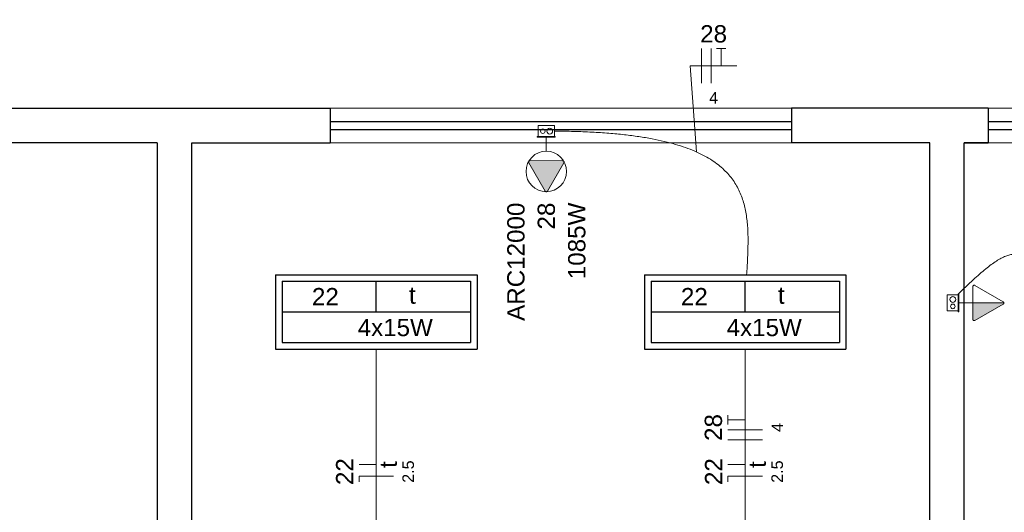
# Model space of a CAD drawing. Header units: millimetres. Extents: x -8 to 220, y -114 to 51.
# Tile 38 of 82: x 38.81 to 43.08, y 32.34 to 34.48. Entities that reach past the tile are written whole.
import ezdxf

# ---------------------------------------------------------------- set-up
doc = ezdxf.new("R2010")
doc.units = ezdxf.units.MM
doc.header["$MEASUREMENT"] = 0
for name, color, linetype, lineweight in [('02', 2, 'Continuous', 20), ('EL-Condutos', 4, 'Continuous', 5), ('EL-Fios (Fase 2)', 7, 'Continuous', 5), ('EL-Fios (Fase 3)', 7, 'Continuous', 5), ('EL-Fios (Neutro)', 7, 'Continuous', 5), ('EL-Fios (Retorno)', 7, 'Continuous', 5), ('EL-Fios (Terra)', 7, 'Continuous', 5), ('EL-Textos fios', 7, 'Continuous', 5), ('EL-Tomadas', 4, 'Continuous', 5), ('IFC-Caixa de passagem-Contorno', 44, 'Continuous', 5), ('Textos', 7, 'Continuous', 5)]:
    doc.layers.add(name, color=color, linetype=linetype, lineweight=lineweight)
for name, color, linetype in [('P-SIMBOL', 5, 'Continuous'), ('parede', 5, 'Continuous'), ('porta', 3, 'Continuous')]:
    doc.layers.add(name, color=color, linetype=linetype)
doc.styles.add('Arial', font='arial.ttf')

msp = doc.modelspace()

# ---------------------------------------------------------------- hatches: boundary and pattern name
at = {"layer": 'EL-Tomadas', "linetype": 'Continuous'}
for points in [[(41.1731, 33.8597), (41.1023, 33.7371), (41.1014, 33.7359), (41.101, 33.7355), (41.1001, 33.7349), (41.0988, 33.7343), (41.0973, 33.7341), (41.0962, 33.7342), (41.0948, 33.7346), (41.0939, 33.7351), (41.093, 33.7358), (41.0926, 33.7361), (41.0922, 33.7367), (41.0919, 33.7372), (41.0211, 33.8598), (41.0204, 33.8617), (41.0203, 33.8633), (41.0207, 33.865), (41.0214, 33.8663), (41.0226, 33.8676), (41.0242, 33.8684), (41.0257, 33.8688), (41.1679, 33.8687), (41.1692, 33.8686), (41.1704, 33.8682), (41.1714, 33.8676), (41.1724, 33.8667), (41.1731, 33.8658), (41.1736, 33.8645), (41.1739, 33.8629), (41.1737, 33.8613), (41.1732, 33.86)], [(42.9469, 33.2523), (43.0815, 33.2523), (43.0814, 33.251), (43.0809, 33.2495), (43.0801, 33.2484), (43.0792, 33.2475), (43.0784, 33.247), (42.9546, 33.1757), (42.9533, 33.1754), (42.9519, 33.1755), (42.9505, 33.1759), (42.9494, 33.1765), (42.948, 33.1779), (42.9471, 33.1796), (42.9469, 33.1808), (42.9469, 33.2523)]]:
    msp.add_hatch(color=256, dxfattribs=at).paths.add_polyline_path(points)

# ---------------------------------------------------------------- linework, layer by layer
at = {"layer": '02', "color": 8}
for p, q in [((42.1598, 34.0967), (40.1598, 34.0967)), ((45.0131, 34.0967), (43.0131, 34.0967)), ((42.1598, 33.9467), (40.1598, 33.9467)), ((45.0131, 33.9467), (43.0131, 33.9467))]:
    msp.add_line(p, q, dxfattribs=at)
at = {"layer": 'EL-Condutos', "linetype": 'Continuous'}
for points in [[(41.1325, 33.9967), (41.2168, 33.9954), (41.2953, 33.9923), (41.3683, 33.9875), (41.436, 33.981), (41.4985, 33.973), (41.556, 33.9633), (41.6088, 33.9521), (41.657, 33.9394), (41.7009, 33.9253), (41.7407, 33.9098), (41.7764, 33.8929), (41.8084, 33.8747), (41.8368, 33.8552), (41.8619, 33.8345), (41.8838, 33.8127), (41.9027, 33.7897), (41.9189, 33.7656), (41.9324, 33.7405), (41.9436, 33.7144), (41.9526, 33.6873), (41.9596, 33.6593), (41.9648, 33.6305), (41.9685, 33.6008), (41.9707, 33.5704), (41.9717, 33.5393), (41.9718, 33.5074), (41.971, 33.475), (41.9697, 33.4419), (41.9679, 33.4083), (41.9659, 33.3742)], [(43.5244, 33.008), (43.4897, 33.0497), (43.4577, 33.0899), (43.4282, 33.1284), (43.401, 33.1653), (43.3758, 33.2003), (43.3526, 33.2335), (43.3311, 33.2647), (43.3112, 33.294), (43.2926, 33.3211), (43.2751, 33.3462), (43.2587, 33.369), (43.243, 33.3896), (43.228, 33.4079), (43.2134, 33.4237), (43.199, 33.437), (43.1846, 33.4478), (43.1702, 33.4559), (43.1554, 33.4614), (43.14, 33.4641), (43.124, 33.464), (43.1071, 33.4609), (43.0891, 33.4549), (43.0699, 33.4459), (43.0492, 33.4337), (43.0269, 33.4184), (43.0027, 33.3998), (42.9766, 33.3779), (42.9482, 33.3525), (42.9175, 33.3238), (42.8842, 33.2915)], [(40.3598, 31.9073), (40.3598, 31.9587), (40.3598, 32.0073), (40.3598, 32.0534), (40.3598, 32.0972), (40.3598, 32.1388), (40.3598, 32.1785), (40.3598, 32.2164), (40.3598, 32.2528), (40.3598, 32.2878), (40.3598, 32.3216), (40.3598, 32.3545), (40.3598, 32.3865), (40.3598, 32.418), (40.3598, 32.4491), (40.3598, 32.4801), (40.3598, 32.511), (40.3598, 32.5421), (40.3598, 32.5736), (40.3598, 32.6057), (40.3598, 32.6385), (40.3598, 32.6724), (40.3598, 32.7074), (40.3598, 32.7437), (40.3598, 32.7816), (40.3598, 32.8213), (40.3598, 32.8629), (40.3598, 32.9067), (40.3598, 32.9528), (40.3598, 33.0014), (40.3598, 33.0528)], [(41.9598, 33.0528), (41.9598, 33.0014), (41.9598, 32.9528), (41.9598, 32.9067), (41.9598, 32.8629), (41.9598, 32.8213), (41.9598, 32.7816), (41.9598, 32.7437), (41.9598, 32.7074), (41.9598, 32.6724), (41.9598, 32.6385), (41.9598, 32.6057), (41.9598, 32.5736), (41.9598, 32.5421), (41.9598, 32.511), (41.9598, 32.4801), (41.9598, 32.4491), (41.9598, 32.418), (41.9598, 32.3865), (41.9598, 32.3545), (41.9598, 32.3216), (41.9598, 32.2878), (41.9598, 32.2528), (41.9598, 32.2164), (41.9598, 32.1785), (41.9598, 32.1388), (41.9598, 32.0972), (41.9598, 32.0534), (41.9598, 32.0073), (41.9598, 31.9587), (41.9598, 31.9073)]]:
    msp.add_spline(points, degree=3, dxfattribs=at)
at = {"layer": 'EL-Fios (Fase 2)'}
for p, q in [((41.7698, 34.205), (41.7698, 34.355)), ((42.0348, 32.6595), (41.8848, 32.6595))]:
    msp.add_line(p, q, dxfattribs=at)
at = {"layer": 'EL-Fios (Fase 3)'}
for p, q in [((41.8126, 34.205), (41.8126, 34.355)), ((42.0348, 32.7024), (41.8848, 32.7024))]:
    msp.add_line(p, q, dxfattribs=at)
at = {"layer": 'EL-Fios (Neutro)'}
for p, q in [((40.4348, 32.5015), (40.2848, 32.5015)), ((40.2848, 32.4765), (40.2848, 32.5015)), ((42.0348, 32.5015), (41.8848, 32.5015)), ((41.8848, 32.4765), (41.8848, 32.5015))]:
    msp.add_line(p, q, dxfattribs=at)
at = {"layer": 'EL-Fios (Retorno)'}
for p, q in [((40.3598, 32.5515), (40.2848, 32.5515)), ((41.9598, 32.5515), (41.8848, 32.5515))]:
    msp.add_line(p, q, dxfattribs=at)
at = {"layer": 'EL-Fios (Terra)'}
for points in [[(41.8555, 34.28), (41.8555, 34.355), (41.8355, 34.355), (41.8755, 34.355)], [(41.9598, 32.7452), (41.8848, 32.7452), (41.8848, 32.7252), (41.8848, 32.7652)]]:
    msp.add_lwpolyline(points, dxfattribs=at)
at = {"layer": 'EL-Textos fios'}
for p, q in [((41.7483, 33.9064), (41.7215, 34.28)), ((41.7215, 34.28), (41.9237, 34.28))]:
    msp.add_line(p, q, dxfattribs=at)
at = {"layer": 'EL-Tomadas'}
for p, q in [((41.0971, 33.9096), (41.0971, 33.9699)), ((41.0919, 33.7371), (41.0211, 33.8598)), ((41.0263, 33.8688), (41.1679, 33.8687)), ((41.1731, 33.8597), (41.1023, 33.7371)), ((42.9468, 33.1814), (42.9469, 33.3231)), ((42.9559, 33.3282), (43.0785, 33.2575)), ((42.9469, 33.2523), (42.8866, 33.2523)), ((42.9469, 33.2523), (43.0815, 33.2523)), ((43.0785, 33.2471), (42.9558, 33.1762))]:
    msp.add_line(p, q, dxfattribs=at)
for points in [[(41.0263, 33.8688), (41.0256, 33.8688), (41.0249, 33.8687), (41.0242, 33.8685), (41.0236, 33.8682), (41.023, 33.8678), (41.0224, 33.8674), (41.0219, 33.8669), (41.0215, 33.8664), (41.0211, 33.8658), (41.0208, 33.8652), (41.0205, 33.8645), (41.0204, 33.8639), (41.0203, 33.8632), (41.0203, 33.8625), (41.0204, 33.8618), (41.0205, 33.8611), (41.0208, 33.8604), (41.0211, 33.8598)], [(41.1731, 33.8597), (41.1734, 33.8604), (41.1737, 33.861), (41.1738, 33.8617), (41.1739, 33.8624), (41.1739, 33.8631), (41.1738, 33.8638), (41.1737, 33.8645), (41.1734, 33.8651), (41.1731, 33.8657), (41.1727, 33.8663), (41.1723, 33.8669), (41.1718, 33.8673), (41.1712, 33.8678), (41.1706, 33.8681), (41.17, 33.8684), (41.1693, 33.8686), (41.1686, 33.8687), (41.1679, 33.8687)], [(41.0919, 33.7371), (41.0923, 33.7365), (41.0928, 33.736), (41.0933, 33.7355), (41.0938, 33.7351), (41.0944, 33.7348), (41.0951, 33.7345), (41.0957, 33.7343), (41.0964, 33.7342), (41.0971, 33.7341), (41.0978, 33.7342), (41.0985, 33.7343), (41.0992, 33.7345), (41.0998, 33.7348), (41.1004, 33.7351), (41.101, 33.7355), (41.1015, 33.736), (41.1019, 33.7365), (41.1023, 33.7371)], [(42.9559, 33.3282), (42.9553, 33.3286), (42.9546, 33.3288), (42.9539, 33.329), (42.9532, 33.329), (42.9526, 33.329), (42.9519, 33.329), (42.9512, 33.3288), (42.9505, 33.3286), (42.9499, 33.3282), (42.9493, 33.3279), (42.9488, 33.3274), (42.9483, 33.3269), (42.9479, 33.3263), (42.9475, 33.3257), (42.9473, 33.3251), (42.9471, 33.3244), (42.9469, 33.3237), (42.9469, 33.3231)], [(43.0785, 33.2471), (43.0791, 33.2474), (43.0796, 33.2479), (43.0801, 33.2484), (43.0805, 33.249), (43.0809, 33.2496), (43.0812, 33.2502), (43.0814, 33.2509), (43.0815, 33.2516), (43.0815, 33.2523), (43.0815, 33.253), (43.0814, 33.2536), (43.0812, 33.2543), (43.0809, 33.2549), (43.0805, 33.2556), (43.0801, 33.2561), (43.0796, 33.2566), (43.0791, 33.2571), (43.0785, 33.2575)], [(42.9468, 33.1814), (42.9469, 33.1807), (42.947, 33.18), (42.9472, 33.1794), (42.9475, 33.1787), (42.9478, 33.1781), (42.9482, 33.1776), (42.9487, 33.1771), (42.9492, 33.1766), (42.9498, 33.1762), (42.9505, 33.1759), (42.9511, 33.1757), (42.9518, 33.1755), (42.9525, 33.1754), (42.9532, 33.1754), (42.9539, 33.1755), (42.9546, 33.1757), (42.9552, 33.1759), (42.9558, 33.1762)]]:
    msp.add_lwpolyline(points, dxfattribs=at)
msp.add_circle((41.0971, 33.8219), 0.0878, dxfattribs=at)
at = {"layer": 'IFC-Caixa de passagem-Contorno'}
for p, q in [((41.0621, 34.0204), (41.1321, 34.0204)), ((41.0621, 33.9729), (41.0621, 34.0204)), ((41.1321, 33.9729), (41.1321, 34.0204)), ((41.0581, 33.9729), (41.1361, 33.9729)), ((41.0581, 33.9699), (41.0581, 33.9729)), ((41.0581, 33.9699), (41.1361, 33.9699)), ((41.1361, 33.9699), (41.1361, 33.9729)), ((42.8361, 33.2173), (42.8361, 33.2873)), ((42.8836, 33.2873), (42.8361, 33.2873)), ((42.8836, 33.2133), (42.8836, 33.2913)), ((42.8866, 33.2913), (42.8836, 33.2913)), ((42.8866, 33.2133), (42.8866, 33.2913)), ((42.8836, 33.2173), (42.8361, 33.2173)), ((42.8866, 33.2133), (42.8836, 33.2133))]:
    msp.add_line(p, q, dxfattribs=at)
for centre, radius in [((41.0821, 33.9967), 0.00995), ((41.1121, 33.9967), 0.0125), ((42.8598, 33.2673), 0.0125), ((42.8598, 33.2373), 0.00995)]:
    msp.add_circle(centre, radius, dxfattribs=at)
at = {"layer": 'P-SIMBOL'}
for p, q in [((39.923, 33.3746), (40.7966, 33.3746)), ((39.923, 33.3746), (39.923, 33.0521)), ((40.7966, 33.3746), (40.7966, 33.0521)), ((41.523, 33.3746), (42.3966, 33.3746)), ((41.523, 33.3746), (41.523, 33.0521)), ((42.3966, 33.3746), (42.3966, 33.0521)), ((39.9518, 33.3459), (40.7678, 33.3459)), ((39.9518, 33.3459), (39.9518, 33.0809)), ((40.3598, 33.2134), (40.3598, 33.3459)), ((40.7678, 33.3459), (40.7678, 33.0809)), ((41.5518, 33.3459), (42.3678, 33.3459)), ((41.5518, 33.3459), (41.5518, 33.0809)), ((41.9598, 33.2134), (41.9598, 33.3459)), ((42.3678, 33.3459), (42.3678, 33.0809)), ((39.9518, 33.2134), (40.7678, 33.2134)), ((41.5518, 33.2134), (42.3678, 33.2134)), ((39.923, 33.0521), (40.7966, 33.0521)), ((39.9518, 33.0809), (40.7678, 33.0809)), ((41.523, 33.0521), (42.3966, 33.0521)), ((41.5518, 33.0809), (42.3678, 33.0809))]:
    msp.add_line(p, q, dxfattribs=at)
at = {"layer": 'parede', "color": 8}
for p, q in [((40.1598, 34.0967), (40.1598, 33.9467)), ((42.1598, 34.0967), (42.1598, 33.9467)), ((43.0131, 34.0967), (43.0131, 33.9467)), ((39.4098, 33.9467), (39.4098, 29.3967)), ((39.5598, 29.5467), (39.5598, 33.9467)), ((42.7598, 33.9467), (42.1598, 33.9467)), ((42.7598, 29.5467), (42.7598, 33.9467)), ((43.0131, 33.9467), (42.9098, 33.9467))]:
    msp.add_line(p, q, dxfattribs=at)
for points in [[(39.4098, 33.9467), (38.7598, 33.9467), (38.7598, 34.0967), (40.1598, 34.0967)], [(43.0131, 34.0967), (42.1598, 34.0967)], [(39.5598, 33.9467), (40.1598, 33.9467)], [(42.9098, 29.5467), (42.9098, 33.9467), (43.0131, 33.9467)]]:
    msp.add_lwpolyline(points, dxfattribs=at)
at = {"layer": 'porta', "color": 8}
for p, q in [((42.1598, 34.0367), (40.1598, 34.0367)), ((45.0131, 34.0367), (43.0131, 34.0367)), ((42.1598, 34.0017), (40.1598, 34.0017)), ((45.0131, 34.0017), (43.0131, 34.0017))]:
    msp.add_line(p, q, dxfattribs=at)

# ---------------------------------------------------------------- texts
at = {"layer": 'EL-Textos fios', "attachment_point": 8, "line_spacing_factor": 0.6, "style": 'Arial'}
for s, insert, char_height, width in [('28', (41.8226, 34.3798), 0.075, 0.233003), ('4', (41.8226, 34.116), 0.05, 0.077668)]:
    msp.add_mtext(s, dxfattribs=dict(at, insert=insert, char_height=char_height, width=width))
at = {"layer": 'EL-Textos fios', "attachment_point": 8, "rotation": 90.0002, "line_spacing_factor": 0.6, "style": 'Arial'}
for s, insert, char_height, width in [('28', (41.86, 32.7124), 0.075, 0.233003), ('4', (42.1238, 32.7124), 0.05, 0.077668), ('22', (40.26, 32.5213), 0.075, 0.233003), ('t', (40.4498, 32.5515), 0.075, 0.058194), ('2.5', (40.5238, 32.5213), 0.05, 0.194131), ('22', (41.86, 32.5213), 0.075, 0.233003), ('t', (42.0498, 32.5515), 0.075, 0.058194), ('2.5', (42.1238, 32.5213), 0.05, 0.194131)]:
    msp.add_mtext(s, dxfattribs=dict(at, insert=insert, char_height=char_height, width=width))
at = {"layer": 'Textos', "char_height": 0.075, "attachment_point": 9, "rotation": 90.0002, "line_spacing_factor": 0.6, "style": 'Arial'}
for s, insert, width in [('ARC12000', (41.0036, 33.6869), 1.025076), ('28', (41.1355, 33.6869), 0.233003), ('1085W', (41.2676, 33.6869), 0.663796)]:
    msp.add_mtext(s, dxfattribs=dict(at, insert=insert, width=width))
at = {"layer": 'Textos', "char_height": 0.075, "attachment_point": 7, "line_spacing_factor": 0.6, "style": 'Arial'}
for s, insert, width in [('22', (40.0807, 33.2419), 0.233003), ('t', (40.5015, 33.2477), 0.058194), ('22', (41.6807, 33.2419), 0.233003), ('t', (42.1015, 33.2477), 0.058194), ('4x15W', (40.279, 33.1072), 0.652134), ('4x15W', (41.879, 33.1072), 0.652134)]:
    msp.add_mtext(s, dxfattribs=dict(at, insert=insert, width=width))

doc.saveas('drawing.dxf')
